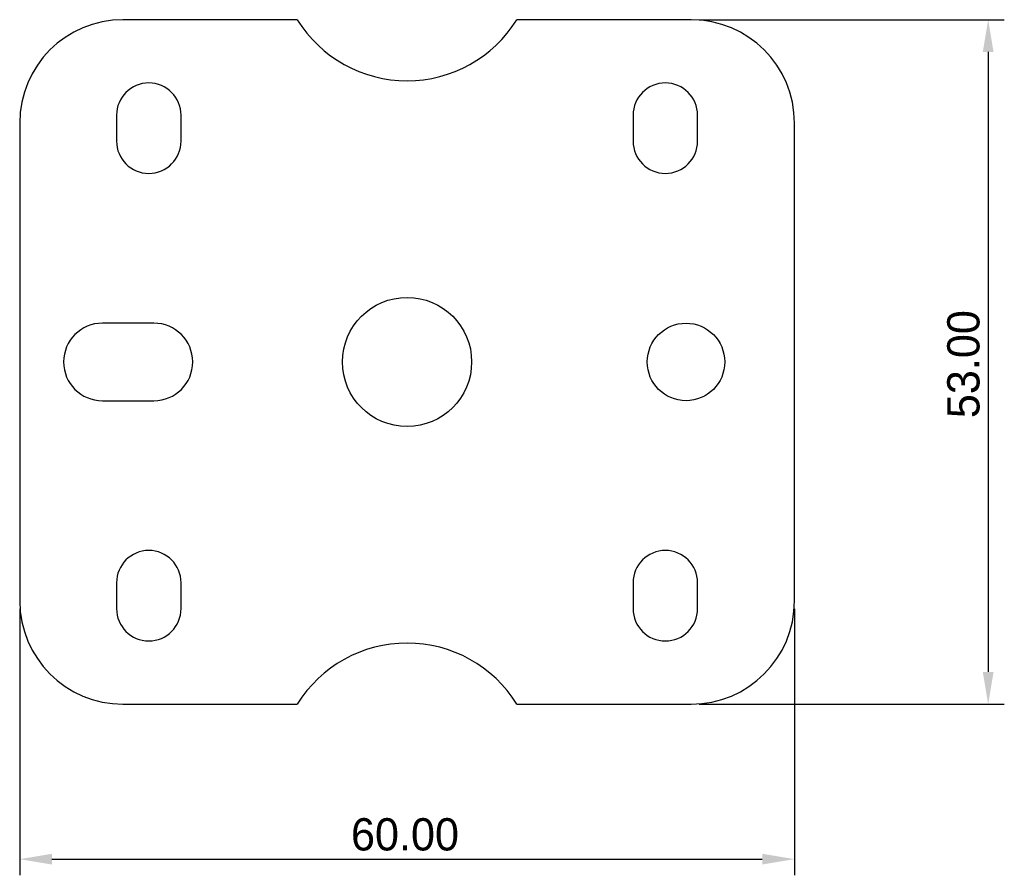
# Model space of a CAD drawing. Extents: x -30 to 46.2, y -39.8 to 26.5.
import ezdxf

# ---------------------------------------------------------------- set-up
doc = ezdxf.new("R2010")
doc.units = 0
doc.layers.get('0').update_dxf_attribs({"linetype": 'CONTINUOUS'})
doc.layers.get('DEFPOINTS').update_dxf_attribs({"linetype": 'CONTINUOUS'})
doc.layers.add('DEFAULT', color=7, linetype='CONTINUOUS')
doc.styles.add('DEFAULT', font='txt')
doc.dimstyles.new('ISO-25', dxfattribs={"dimtxt": 2.5, "dimasz": 2.5, "dimexe": 1.25, "dimexo": 0.625, "dimtad": 1, "dimtoh": 1, "dimzin": 1, "dimcen": 2.5, "dimazin": 3, "dimtfac": 1, "dimtix": 1, "dimtmove": 0, "dimatfit": 3})

# ---------------------------------------------------------------- blocks, each defined once
blk = doc.blocks.new('*D1')
at = {"layer": 'DEFAULT', "color": 0}
for p, q in [((-30, -19.125), (-30, -39.75)), ((30, -19.125), (30, -39.75)), ((-27.5, -38.5), (27.5, -38.5))]:
    blk.add_line(p, q, dxfattribs=at)
for points in [[(-27.5, -38.083), (-27.5, -38.917), (-30, -38.5)], [(27.5, -38.917), (27.5, -38.083), (30, -38.5)]]:
    blk.add_solid(points, dxfattribs=at)
at = {"layer": 'DEFPOINTS', "color": 0}
for p in [(-30, -18.5), (30, -18.5), (30, -38.5)]:
    blk.add_point(p, dxfattribs=at)
at = {"layer": 'DEFAULT', "color": 0, "linetype": 'CONTINUOUS', "style": 'DEFAULT'}
blk.add_text('60.00', height=2.5, dxfattribs=at).set_placement((-4.346, -37.828))
blk = doc.blocks.new('*D2')
at = {"layer": 'DEFAULT', "color": 0}
for p, q in [((22.625, 26.5), (46.25, 26.5)), ((45, 24), (45, -24)), ((22.625, -26.5), (46.25, -26.5))]:
    blk.add_line(p, q, dxfattribs=at)
for points in [[(45.417, 24), (44.583, 24), (45, 26.5)], [(44.583, -24), (45.417, -24), (45, -26.5)]]:
    blk.add_solid(points, dxfattribs=at)
at = {"layer": 'DEFPOINTS', "color": 0}
for p in [(22, 26.5), (22, -26.5), (45, -26.5)]:
    blk.add_point(p, dxfattribs=at)
at = {"layer": 'DEFAULT', "color": 0, "linetype": 'CONTINUOUS', "style": 'DEFAULT'}
blk.add_text('53.00', height=2.5, rotation=90, dxfattribs=at).set_placement((44.328, -4.354))

msp = doc.modelspace()

# ---------------------------------------------------------------- linework, layer by layer
at = {"color": 7, "linetype": 'CONTINUOUS'}
for p, q in [((-8.5, 26.5), (-22, 26.5)), ((22, 26.5), (8.5, 26.5)), ((-22.5, 19.1), (-22.5, 17.1)), ((-17.5, 17.1), (-17.5, 19.1)), ((17.5, 19.1), (17.5, 17.1)), ((22.5, 17.1), (22.5, 19.1)), ((-30, 18.5), (-30, -18.5)), ((30, -18.5), (30, 18.5)), ((-19.6, 3), (-23.6, 3)), ((-23.6, -3), (-19.6, -3)), ((-22.5, -17.1), (-22.5, -19.1)), ((-17.5, -19.1), (-17.5, -17.1)), ((17.5, -17.1), (17.5, -19.1)), ((22.5, -19.1), (22.5, -17.1)), ((-22, -26.5), (-8.5, -26.5)), ((8.5, -26.5), (22, -26.5))]:
    msp.add_line(p, q, dxfattribs=at)
for centre, radius in [((0, 0), 5), ((21.6, 0), 3)]:
    msp.add_circle(centre, radius, dxfattribs=at)
for centre, radius, start, end in [((-22, 18.5), 8, 90, 180), ((0, 31.768), 10, 211.78833, 328.21167), ((22, 18.5), 8, 0, 90), ((-20, 19.1), 2.5, 0, 180), ((20, 19.1), 2.5, 0, 180), ((-20, 17.1), 2.5, 180, 0), ((20, 17.1), 2.5, 180, 0), ((-23.6, 0), 3, 90, 270), ((-19.6, 0), 3, 270, 90), ((-20, -17.1), 2.5, 0, 180), ((20, -17.1), 2.5, 0, 180), ((-22, -18.5), 8, 180, 270), ((22, -18.5), 8, 270, 0), ((-20, -19.1), 2.5, 180, 0), ((20, -19.1), 2.5, 180, 0), ((0, -31.768), 10, 31.78833, 148.21167)]:
    msp.add_arc(centre, radius, start, end, dxfattribs=at)

# ---------------------------------------------------------------- dimensions: what is measured, and where the dimension line sits
at = {"layer": 'DEFAULT'}
dim = msp.add_linear_dim(base=(45, -26.5), p1=(22, 26.5), p2=(22, -26.5), angle=90, dimstyle='ISO-25', dxfattribs=at)
dim.commit()
dim.dimension.update_dxf_attribs({"geometry": '*D2', "text_midpoint": (43.099, 0)})
dim = msp.add_linear_dim(base=(30, -38.5), p1=(-30, -18.5), p2=(30, -18.5), dimstyle='ISO-25', dxfattribs=at)
dim.commit()
dim.dimension.update_dxf_attribs({"geometry": '*D1', "text_midpoint": (0, -36.599)})

doc.saveas('drawing.dxf')
